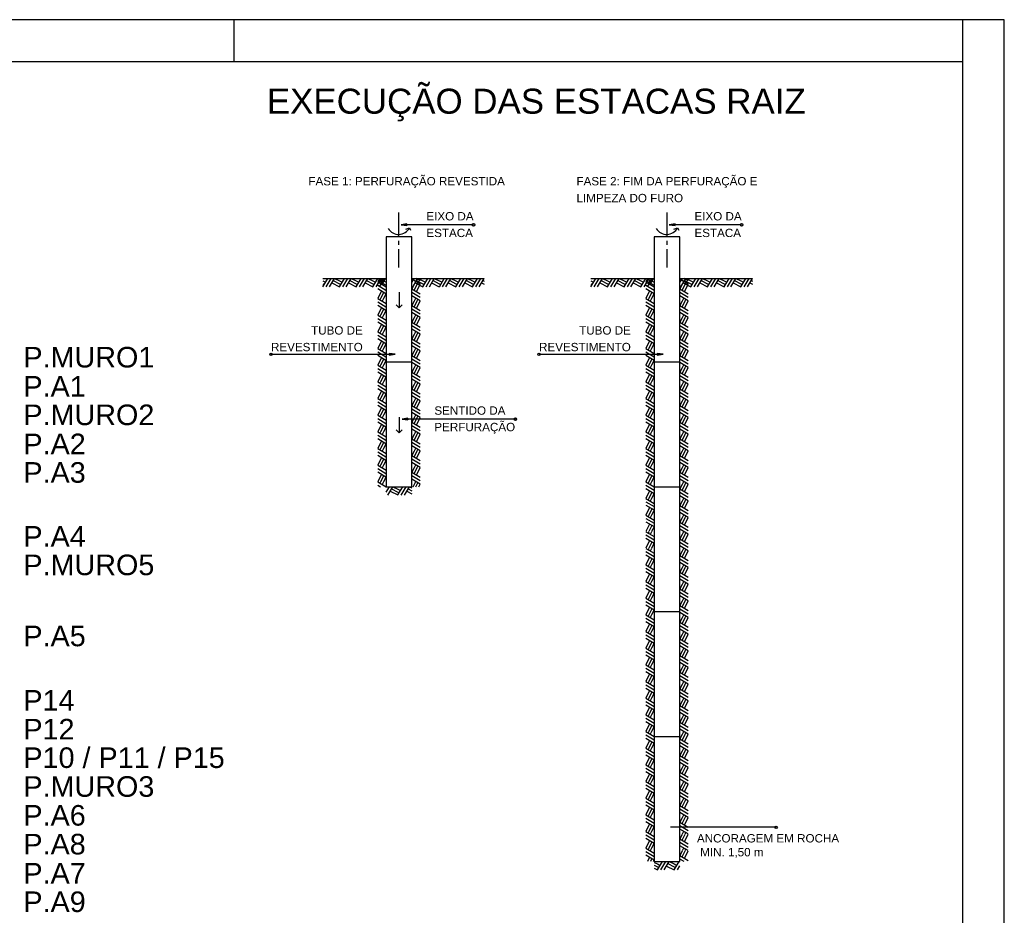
# Model space of a CAD drawing. Header units: millimetres. Extents: x 10 to 1250, y -62 to 528.
# Tile 66 of 256: x 137 to 160, y 42 to 63. Entities that reach past the tile are written whole.
import ezdxf

# ---------------------------------------------------------------- set-up
doc = ezdxf.new("R2010")
doc.units = ezdxf.units.MM
doc.header["$LTSCALE"] = 0.05
for name, color, linetype in [('FOLHA_PADRÃO', 7, 'Continuous'), ('Hachuras', 1, 'Continuous'), ('TEXTO', 2, 'Continuous')]:
    doc.layers.add(name, color=color, linetype=linetype)
doc.layers.add('LC-Textos', color=3, linetype='Continuous', lineweight=20)
doc.styles.add('Arial', font='arial.ttf')
doc.styles.add('PDF Arial', font='arial.ttf')
doc.styles.add('ROMANS', font='arial.ttf')

# ---------------------------------------------------------------- blocks, each defined once
blk = doc.blocks.new('A1EST. 1500')
at = {"layer": 'FOLHA_PADRÃO', "color": 1, "linetype": 'Continuous'}
for p, q in [((150.008, 59.4), (0, 59.4)), ((131.5, 59.4), (131.5, 58.4)), ((149, 59.4), (149, 58.4)), ((150, 59.4), (150, 0))]:
    blk.add_line(p, q, dxfattribs=at)
at = {"layer": 'FOLHA_PADRÃO', "color": 6, "linetype": 'Continuous'}
blk.add_lwpolyline([(149, 58.4), (149, 1), (1, 1), (1, 58.4), (149, 58.4)], dxfattribs=at)

msp = doc.modelspace()

# ---------------------------------------------------------------- linework, layer by layer
at = {"layer": 'Hachuras', "color": 1, "linetype": 'Continuous'}
for points in [[(145.7827, 58.0725), (145.7827, 58.647)], [(152.2227, 58.0725), (152.2227, 58.647)], [(147.5753, 58.3547), (145.8353, 58.3547)], [(145.9503, 58.2529), (146.0367, 58.285), (146.0628, 58.2267)], [(145.9753, 58.3547), (145.9853, 58.3547)], [(147.5453, 58.3547), (147.5453, 58.3547)], [(147.5753, 58.3847), (147.5753, 58.3847)], [(147.5753, 58.3247), (147.5753, 58.3247)], [(147.6053, 58.3547), (147.6053, 58.3547)], [(154.0153, 58.3547), (152.2753, 58.3547)], [(152.3903, 58.2529), (152.4767, 58.285), (152.5028, 58.2267)], [(152.4153, 58.3547), (152.4253, 58.3547)], [(153.9853, 58.3547), (153.9853, 58.3547)], [(154.0153, 58.3847), (154.0153, 58.3847)], [(154.0153, 58.3247), (154.0153, 58.3247)], [(154.0453, 58.3547), (154.0453, 58.3547)], [(145.7827, 57.8725), (145.7827, 57.9725)], [(152.2227, 57.8725), (152.2227, 57.9725)], [(145.7827, 57.327), (145.7827, 57.7725)], [(152.2227, 57.327), (152.2227, 57.7725)], [(143.9527, 57.067), (145.4727, 57.067), (145.4727, 52.067), (146.0927, 52.067), (146.0927, 57.067), (147.8327, 57.067)], [(143.9531, 56.8678), (144.0727, 57.0666)], [(143.9531, 57.007), (144.0171, 56.9746)], [(144.0327, 56.867), (144.1523, 57.0658)], [(144.1127, 56.867), (144.2323, 57.0658)], [(144.2019, 57.015), (144.3527, 56.9378)], [(144.2327, 57.0666), (144.3527, 57.007)], [(144.3531, 56.8678), (144.4727, 57.0666)], [(144.3531, 57.007), (144.4171, 56.9746)], [(144.4327, 56.867), (144.5523, 57.0658)], [(144.5127, 56.867), (144.6323, 57.0658)], [(144.6019, 57.015), (144.7527, 56.9378)], [(144.6327, 57.0666), (144.7527, 57.007)], [(144.7531, 56.8678), (144.8727, 57.0666)], [(144.7531, 57.007), (144.8171, 56.9746)], [(144.8327, 56.867), (144.9523, 57.0658)], [(144.9127, 56.867), (145.0323, 57.0658)], [(145.0019, 57.015), (145.1527, 56.9378)], [(145.0327, 57.0666), (145.1527, 57.007)], [(145.1531, 56.8678), (145.2727, 57.0666)], [(145.1531, 57.007), (145.2171, 56.9746)], [(145.2327, 56.867), (145.3523, 57.0658)], [(145.313, 57.067), (145.2735, 56.987)], [(145.3127, 56.867), (145.4323, 57.0658)], [(145.3844, 57.067), (145.3435, 56.987)], [(145.4019, 57.015), (145.4727, 56.9788)], [(145.4524, 57.067), (145.4127, 56.987)], [(145.4327, 57.0666), (145.4727, 57.0468)], [(146.0927, 56.9668), (146.1523, 57.0658)], [(146.2919, 56.9274), (146.0931, 57.047)], [(146.1127, 56.867), (146.2323, 57.0658)], [(146.2927, 57.007), (146.1929, 57.067)], [(146.2019, 57.015), (146.3527, 56.9378)], [(146.2327, 57.0666), (146.3527, 57.007)], [(146.3531, 56.8678), (146.4727, 57.0666)], [(146.3531, 57.007), (146.4171, 56.9746)], [(146.4327, 56.867), (146.5523, 57.0658)], [(146.5127, 56.867), (146.6323, 57.0658)], [(146.6019, 57.015), (146.7527, 56.9378)], [(146.6327, 57.0666), (146.7527, 57.007)], [(146.7531, 56.8678), (146.8727, 57.0666)], [(146.7531, 57.007), (146.8171, 56.9746)], [(146.8327, 56.867), (146.9523, 57.0658)], [(146.9127, 56.867), (147.0323, 57.0658)], [(147.0019, 57.015), (147.1527, 56.9378)], [(147.0327, 57.0666), (147.1527, 57.007)], [(147.1531, 56.8678), (147.2727, 57.0666)], [(147.1531, 57.007), (147.2171, 56.9746)], [(147.2327, 56.867), (147.3523, 57.0658)], [(147.3127, 56.867), (147.4323, 57.0658)], [(147.4019, 57.015), (147.5527, 56.9378)], [(147.4327, 57.0666), (147.5527, 57.007)], [(147.5531, 56.8678), (147.6727, 57.0666)], [(147.5531, 57.007), (147.6171, 56.9746)], [(147.6327, 56.867), (147.7523, 57.0658)], [(147.7127, 56.867), (147.8323, 57.0658)], [(147.8019, 57.015), (147.8327, 56.9993)], [(147.8327, 57.0666), (147.8327, 57.0666)], [(150.3927, 57.067), (151.9127, 57.067), (151.9127, 43.067), (152.5327, 43.067), (152.5327, 57.067), (154.2727, 57.067)], [(150.3931, 56.8678), (150.5127, 57.0666)], [(150.3931, 57.007), (150.4571, 56.9746)], [(150.4727, 56.867), (150.5923, 57.0658)], [(150.5527, 56.867), (150.6723, 57.0658)], [(150.6419, 57.015), (150.7927, 56.9378)], [(150.6727, 57.0666), (150.7927, 57.007)], [(150.7931, 56.8678), (150.9127, 57.0666)], [(150.7931, 57.007), (150.8571, 56.9746)], [(150.8727, 56.867), (150.9923, 57.0658)], [(150.9527, 56.867), (151.0723, 57.0658)], [(151.0419, 57.015), (151.1927, 56.9378)], [(151.0727, 57.0666), (151.1927, 57.007)], [(151.1931, 56.8678), (151.3127, 57.0666)], [(151.1931, 57.007), (151.2571, 56.9746)], [(151.2727, 56.867), (151.3923, 57.0658)], [(151.3527, 56.867), (151.4723, 57.0658)], [(151.4419, 57.015), (151.5927, 56.9378)], [(151.4727, 57.0666), (151.5927, 57.007)], [(151.5931, 56.8678), (151.7127, 57.0666)], [(151.5931, 57.007), (151.6571, 56.9746)], [(151.6727, 56.867), (151.7923, 57.0658)], [(151.7531, 57.067), (151.7135, 56.987)], [(151.7527, 56.867), (151.8723, 57.0658)], [(151.8245, 57.067), (151.7835, 56.987)], [(151.8419, 57.015), (151.9127, 56.9788)], [(151.8924, 57.067), (151.8527, 56.987)], [(151.8727, 57.0666), (151.9127, 57.0468)], [(152.5327, 56.9668), (152.5923, 57.0658)], [(152.7319, 56.9274), (152.5331, 57.047)], [(152.5527, 56.867), (152.6723, 57.0658)], [(152.7327, 57.007), (152.633, 57.067)], [(152.6419, 57.015), (152.7927, 56.9378)], [(152.6727, 57.0666), (152.7927, 57.007)], [(152.7931, 56.8678), (152.9127, 57.0666)], [(152.7931, 57.007), (152.8571, 56.9746)], [(152.8727, 56.867), (152.9923, 57.0658)], [(152.9527, 56.867), (153.0723, 57.0658)], [(153.0419, 57.015), (153.1927, 56.9378)], [(153.0727, 57.0666), (153.1927, 57.007)], [(153.1931, 56.8678), (153.3127, 57.0666)], [(153.1931, 57.007), (153.2571, 56.9746)], [(153.2727, 56.867), (153.3923, 57.0658)], [(153.3527, 56.867), (153.4723, 57.0658)], [(153.4419, 57.015), (153.5927, 56.9378)], [(153.4727, 57.0666), (153.5927, 57.007)], [(153.5931, 56.8678), (153.7127, 57.0666)], [(153.5931, 57.007), (153.6571, 56.9746)], [(153.6727, 56.867), (153.7923, 57.0658)], [(153.7527, 56.867), (153.8723, 57.0658)], [(153.8419, 57.015), (153.9927, 56.9378)], [(153.8727, 57.0666), (153.9927, 57.007)], [(153.9931, 56.8678), (154.1127, 57.0666)], [(153.9931, 57.007), (154.0571, 56.9746)], [(154.0727, 56.867), (154.1923, 57.0658)], [(154.1527, 56.867), (154.2723, 57.0658)], [(154.2419, 57.015), (154.2727, 56.9993)], [(154.2727, 57.0666), (154.2727, 57.0666)], [(143.9531, 56.9378), (143.9847, 56.9216)], [(144.1687, 56.9588), (144.3527, 56.8678)], [(144.3531, 56.9378), (144.3847, 56.9216)], [(144.5687, 56.9588), (144.7527, 56.8678)], [(144.7531, 56.9378), (144.7847, 56.9216)], [(144.9687, 56.9588), (145.1527, 56.8678)], [(145.1531, 56.9378), (145.1847, 56.9216)], [(145.2727, 56.907), (145.4715, 56.7874)], [(145.2727, 56.827), (145.4715, 56.7074)], [(145.2735, 56.9866), (145.4723, 56.867)], [(145.3645, 56.771), (145.2735, 56.587)], [(145.3435, 56.9866), (145.3273, 56.955)], [(145.3687, 56.9588), (145.4727, 56.9074)], [(145.4127, 56.9866), (145.3803, 56.9226)], [(146.0931, 56.807), (146.1527, 56.927)], [(146.2927, 56.687), (146.0939, 56.8066)], [(146.1447, 56.7762), (146.2219, 56.927)], [(146.1527, 56.9274), (146.1851, 56.9914)], [(146.1687, 56.9588), (146.3527, 56.8678)], [(146.2009, 56.743), (146.2919, 56.927)], [(146.2219, 56.9274), (146.2381, 56.959)], [(146.3531, 56.9378), (146.3847, 56.9216)], [(146.5687, 56.9588), (146.7527, 56.8678)], [(146.7531, 56.9378), (146.7847, 56.9216)], [(146.9687, 56.9588), (147.1527, 56.8678)], [(147.1531, 56.9378), (147.1847, 56.9216)], [(147.3687, 56.9588), (147.5527, 56.8678)], [(147.5531, 56.9378), (147.5847, 56.9216)], [(147.7687, 56.9588), (147.8327, 56.9272)], [(150.3931, 56.9378), (150.4247, 56.9216)], [(150.6087, 56.9588), (150.7927, 56.8678)], [(150.7931, 56.9378), (150.8247, 56.9216)], [(151.0087, 56.9588), (151.1927, 56.8678)], [(151.1931, 56.9378), (151.2247, 56.9216)], [(151.4087, 56.9588), (151.5927, 56.8678)], [(151.5931, 56.9378), (151.6247, 56.9216)], [(151.7127, 56.907), (151.9115, 56.7874)], [(151.7127, 56.827), (151.9115, 56.7074)], [(151.7135, 56.9866), (151.9123, 56.867)], [(151.8045, 56.771), (151.7135, 56.587)], [(151.7835, 56.9866), (151.7673, 56.955)], [(151.8087, 56.9588), (151.9127, 56.9074)], [(151.8527, 56.9866), (151.8203, 56.9226)], [(152.5331, 56.807), (152.5927, 56.927)], [(152.7327, 56.687), (152.5339, 56.8066)], [(152.5847, 56.7762), (152.6619, 56.927)], [(152.5927, 56.9274), (152.6251, 56.9914)], [(152.6087, 56.9588), (152.7927, 56.8678)], [(152.6409, 56.743), (152.7319, 56.927)], [(152.6619, 56.9274), (152.6781, 56.959)], [(152.7931, 56.9378), (152.8247, 56.9216)], [(153.0087, 56.9588), (153.1927, 56.8678)], [(153.1931, 56.9378), (153.2247, 56.9216)], [(153.4087, 56.9588), (153.5927, 56.8678)], [(153.5931, 56.9378), (153.6247, 56.9216)], [(153.8087, 56.9588), (153.9927, 56.8678)], [(153.9931, 56.9378), (154.0247, 56.9216)], [(154.2087, 56.9588), (154.2727, 56.9272)], [(145.2735, 56.5866), (145.4723, 56.467)], [(145.3435, 56.5866), (145.3273, 56.555)], [(145.4207, 56.7378), (145.3435, 56.587)], [(145.4127, 56.5866), (145.3803, 56.5226)], [(145.4723, 56.707), (145.4127, 56.587)], [(145.7894, 56.7399), (145.7894, 56.3599)], [(146.2919, 56.5274), (146.0931, 56.647)], [(146.2927, 56.607), (146.0939, 56.7266)], [(146.1527, 56.5274), (146.1851, 56.5914)], [(146.2219, 56.5274), (146.2381, 56.559)], [(151.7135, 56.5866), (151.9123, 56.467)], [(151.7835, 56.5866), (151.7673, 56.555)], [(151.8607, 56.7378), (151.7835, 56.587)], [(151.8527, 56.5866), (151.8203, 56.5226)], [(151.9123, 56.707), (151.8527, 56.587)], [(152.7319, 56.5274), (152.5331, 56.647)], [(152.7327, 56.607), (152.5339, 56.7266)], [(152.5927, 56.5274), (152.6251, 56.5914)], [(152.6619, 56.5274), (152.6781, 56.559)], [(145.2727, 56.507), (145.4715, 56.3874)], [(145.2727, 56.427), (145.4715, 56.3074)], [(145.3645, 56.371), (145.2735, 56.187)], [(145.4207, 56.3378), (145.3435, 56.187)], [(145.4723, 56.307), (145.4127, 56.187)], [(145.7187, 56.4306), (145.7894, 56.3599), (145.8601, 56.4306)], [(146.0931, 56.407), (146.1527, 56.527)], [(146.2927, 56.287), (146.0939, 56.4066)], [(146.2927, 56.207), (146.0939, 56.3266)], [(146.1447, 56.3762), (146.2219, 56.527)], [(146.2009, 56.343), (146.2919, 56.527)], [(151.7127, 56.507), (151.9115, 56.3874)], [(151.7127, 56.427), (151.9115, 56.3074)], [(151.8045, 56.371), (151.7135, 56.187)], [(151.8607, 56.3378), (151.7835, 56.187)], [(151.9123, 56.307), (151.8527, 56.187)], [(152.5331, 56.407), (152.5927, 56.527)], [(152.7327, 56.287), (152.5339, 56.4066)], [(152.7327, 56.207), (152.5339, 56.3266)], [(152.5847, 56.3762), (152.6619, 56.527)], [(152.6409, 56.343), (152.7319, 56.527)], [(145.2727, 56.107), (145.4715, 55.9874)], [(145.2735, 56.1866), (145.4723, 56.067)], [(145.3435, 56.1866), (145.3273, 56.155)], [(145.4127, 56.1866), (145.3803, 56.1226)], [(146.2919, 56.1274), (146.0931, 56.247)], [(146.0931, 56.007), (146.1527, 56.127)], [(146.1447, 55.9762), (146.2219, 56.127)], [(146.1527, 56.1274), (146.1851, 56.1914)], [(146.2009, 55.943), (146.2919, 56.127)], [(146.2219, 56.1274), (146.2381, 56.159)], [(151.7127, 56.107), (151.9115, 55.9874)], [(151.7135, 56.1866), (151.9123, 56.067)], [(151.7835, 56.1866), (151.7673, 56.155)], [(151.8527, 56.1866), (151.8203, 56.1226)], [(152.7319, 56.1274), (152.5331, 56.247)], [(152.5331, 56.007), (152.5927, 56.127)], [(152.5847, 55.9762), (152.6619, 56.127)], [(152.5927, 56.1274), (152.6251, 56.1914)], [(152.6409, 55.943), (152.7319, 56.127)], [(152.6619, 56.1274), (152.6781, 56.159)], [(145.2727, 56.027), (145.4715, 55.9074)], [(145.3645, 55.971), (145.2735, 55.787)], [(145.4207, 55.9378), (145.3435, 55.787)], [(145.4723, 55.907), (145.4127, 55.787)], [(146.2919, 55.7274), (146.0931, 55.847)], [(146.2927, 55.887), (146.0939, 56.0066)], [(146.2927, 55.807), (146.0939, 55.9266)], [(151.7127, 56.027), (151.9115, 55.9074)], [(151.8045, 55.971), (151.7135, 55.787)], [(151.8607, 55.9378), (151.7835, 55.787)], [(151.9123, 55.907), (151.8527, 55.787)], [(152.7319, 55.7274), (152.5331, 55.847)], [(152.7327, 55.887), (152.5339, 56.0066)], [(152.7327, 55.807), (152.5339, 55.9266)], [(145.2727, 55.707), (145.4715, 55.5874)], [(145.2727, 55.627), (145.4715, 55.5074)], [(145.2735, 55.7866), (145.4723, 55.667)], [(145.3435, 55.7866), (145.3273, 55.755)], [(145.4127, 55.7866), (145.3803, 55.7226)], [(146.0931, 55.607), (146.1527, 55.727)], [(146.2927, 55.487), (146.0939, 55.6066)], [(146.1447, 55.5762), (146.2219, 55.727)], [(146.1527, 55.7274), (146.1851, 55.7914)], [(146.2009, 55.543), (146.2919, 55.727)], [(146.2219, 55.7274), (146.2381, 55.759)], [(151.7127, 55.707), (151.9115, 55.5874)], [(151.7127, 55.627), (151.9115, 55.5074)], [(151.7135, 55.7866), (151.9123, 55.667)], [(151.7835, 55.7866), (151.7673, 55.755)], [(151.8527, 55.7866), (151.8203, 55.7226)], [(152.5331, 55.607), (152.5927, 55.727)], [(152.7327, 55.487), (152.5339, 55.6066)], [(152.5847, 55.5762), (152.6619, 55.727)], [(152.5927, 55.7274), (152.6251, 55.7914)], [(152.6409, 55.543), (152.7319, 55.727)], [(152.6619, 55.7274), (152.6781, 55.759)], [(145.3645, 55.571), (145.2735, 55.387)], [(145.2735, 55.3866), (145.4723, 55.267)], [(145.3435, 55.3866), (145.3273, 55.355)], [(145.4207, 55.5378), (145.3435, 55.387)], [(145.4127, 55.3866), (145.3803, 55.3226)], [(145.4723, 55.507), (145.4127, 55.387)], [(146.2919, 55.3274), (146.0931, 55.447)], [(146.2927, 55.407), (146.0939, 55.5266)], [(146.1527, 55.3274), (146.1851, 55.3914)], [(146.2219, 55.3274), (146.2381, 55.359)], [(151.8045, 55.571), (151.7135, 55.387)], [(151.7135, 55.3866), (151.9123, 55.267)], [(151.7835, 55.3866), (151.7673, 55.355)], [(151.8607, 55.5378), (151.7835, 55.387)], [(151.8527, 55.3866), (151.8203, 55.3226)], [(151.9123, 55.507), (151.8527, 55.387)], [(152.7319, 55.3274), (152.5331, 55.447)], [(152.7327, 55.407), (152.5339, 55.5266)], [(152.5927, 55.3274), (152.6251, 55.3914)], [(152.6619, 55.3274), (152.6781, 55.359)], [(142.6789, 55.2469), (142.6789, 55.2469)], [(142.7089, 55.2769), (142.7089, 55.2769)], [(142.7089, 55.2469), (145.6889, 55.2469)], [(142.7089, 55.2169), (142.7089, 55.2169)], [(142.7389, 55.2469), (142.7389, 55.2469)], [(145.2727, 55.307), (145.4715, 55.1874)], [(145.2727, 55.227), (145.4715, 55.1074)], [(145.3645, 55.171), (145.2735, 54.987)], [(145.4207, 55.1378), (145.3435, 54.987)], [(145.5489, 55.2469), (145.5389, 55.2469)], [(146.0931, 55.207), (146.1527, 55.327)], [(146.2927, 55.087), (146.0939, 55.2066)], [(146.2927, 55.007), (146.0939, 55.1266)], [(146.1447, 55.1762), (146.2219, 55.327)], [(146.2009, 55.143), (146.2919, 55.327)], [(149.1189, 55.2469), (149.1189, 55.2469)], [(149.1489, 55.2769), (149.1489, 55.2769)], [(149.1489, 55.2469), (152.1289, 55.2469)], [(149.1489, 55.2169), (149.1489, 55.2169)], [(149.1789, 55.2469), (149.1789, 55.2469)], [(151.7127, 55.307), (151.9115, 55.1874)], [(151.7127, 55.227), (151.9115, 55.1074)], [(151.8045, 55.171), (151.7135, 54.987)], [(151.8607, 55.1378), (151.7835, 54.987)], [(151.9889, 55.2469), (151.9789, 55.2469)], [(152.5331, 55.207), (152.5927, 55.327)], [(152.7327, 55.087), (152.5339, 55.2066)], [(152.7327, 55.007), (152.5339, 55.1266)], [(152.5847, 55.1762), (152.6619, 55.327)], [(152.6409, 55.143), (152.7319, 55.327)], [(145.2727, 54.907), (145.4715, 54.7874)], [(145.2735, 54.9866), (145.4723, 54.867)], [(145.3435, 54.9866), (145.3273, 54.955)], [(145.4127, 54.9866), (145.3803, 54.9226)], [(145.4723, 55.107), (145.4127, 54.987)], [(145.4727, 55.067), (146.0927, 55.067)], [(146.2919, 54.9274), (146.0931, 55.047)], [(146.0931, 54.807), (146.1527, 54.927)], [(146.1447, 54.7762), (146.2219, 54.927)], [(146.1527, 54.9274), (146.1851, 54.9914)], [(146.2009, 54.743), (146.2919, 54.927)], [(146.2219, 54.9274), (146.2381, 54.959)], [(151.7127, 54.907), (151.9115, 54.7874)], [(151.7135, 54.9866), (151.9123, 54.867)], [(151.7835, 54.9866), (151.7673, 54.955)], [(151.8527, 54.9866), (151.8203, 54.9226)], [(151.9123, 55.107), (151.8527, 54.987)], [(151.9127, 55.067), (152.5327, 55.067)], [(152.7319, 54.9274), (152.5331, 55.047)], [(152.5331, 54.807), (152.5927, 54.927)], [(152.5847, 54.7762), (152.6619, 54.927)], [(152.5927, 54.9274), (152.6251, 54.9914)], [(152.6409, 54.743), (152.7319, 54.927)], [(152.6619, 54.9274), (152.6781, 54.959)], [(145.2727, 54.827), (145.4715, 54.7074)], [(145.3645, 54.771), (145.2735, 54.587)], [(145.4207, 54.7378), (145.3435, 54.587)], [(145.4723, 54.707), (145.4127, 54.587)], [(146.2919, 54.5274), (146.0931, 54.647)], [(146.2927, 54.687), (146.0939, 54.8066)], [(146.2927, 54.607), (146.0939, 54.7266)], [(151.7127, 54.827), (151.9115, 54.7074)], [(151.8045, 54.771), (151.7135, 54.587)], [(151.8607, 54.7378), (151.7835, 54.587)], [(151.9123, 54.707), (151.8527, 54.587)], [(152.7319, 54.5274), (152.5331, 54.647)], [(152.7327, 54.687), (152.5339, 54.8066)], [(152.7327, 54.607), (152.5339, 54.7266)], [(145.2727, 54.507), (145.4715, 54.3874)], [(145.2727, 54.427), (145.4715, 54.3074)], [(145.2735, 54.5866), (145.4723, 54.467)], [(145.3435, 54.5866), (145.3273, 54.555)], [(145.4127, 54.5866), (145.3803, 54.5226)], [(146.0931, 54.407), (146.1527, 54.527)], [(146.2927, 54.287), (146.0939, 54.4066)], [(146.1447, 54.3762), (146.2219, 54.527)], [(146.1527, 54.5274), (146.1851, 54.5914)], [(146.2009, 54.343), (146.2919, 54.527)], [(146.2219, 54.5274), (146.2381, 54.559)], [(151.7127, 54.507), (151.9115, 54.3874)], [(151.7127, 54.427), (151.9115, 54.3074)], [(151.7135, 54.5866), (151.9123, 54.467)], [(151.7835, 54.5866), (151.7673, 54.555)], [(151.8527, 54.5866), (151.8203, 54.5226)], [(152.5331, 54.407), (152.5927, 54.527)], [(152.7327, 54.287), (152.5339, 54.4066)], [(152.5847, 54.3762), (152.6619, 54.527)], [(152.5927, 54.5274), (152.6251, 54.5914)], [(152.6409, 54.343), (152.7319, 54.527)], [(152.6619, 54.5274), (152.6781, 54.559)], [(145.3645, 54.371), (145.2735, 54.187)], [(145.2735, 54.1866), (145.4723, 54.067)], [(145.3435, 54.1866), (145.3273, 54.155)], [(145.4207, 54.3378), (145.3435, 54.187)], [(145.4127, 54.1866), (145.3803, 54.1226)], [(145.4723, 54.307), (145.4127, 54.187)], [(146.2919, 54.1274), (146.0931, 54.247)], [(146.2927, 54.207), (146.0939, 54.3266)], [(146.1527, 54.1274), (146.1851, 54.1914)], [(151.8045, 54.371), (151.7135, 54.187)], [(151.7135, 54.1866), (151.9123, 54.067)], [(151.7835, 54.1866), (151.7673, 54.155)], [(151.8607, 54.3378), (151.7835, 54.187)], [(151.8527, 54.1866), (151.8203, 54.1226)], [(151.9123, 54.307), (151.8527, 54.187)], [(152.7319, 54.1274), (152.5331, 54.247)], [(152.7327, 54.207), (152.5339, 54.3266)], [(152.5927, 54.1274), (152.6251, 54.1914)], [(145.2727, 54.107), (145.4715, 53.9874)], [(145.2727, 54.027), (145.4715, 53.9074)], [(145.3645, 53.971), (145.2735, 53.787)], [(145.4207, 53.9378), (145.3435, 53.787)], [(146.0931, 54.007), (146.1527, 54.127)], [(146.2927, 53.887), (146.0939, 54.0066)], [(146.1447, 53.9762), (146.2219, 54.127)], [(146.2009, 53.943), (146.2919, 54.127)], [(146.2219, 54.1274), (146.2381, 54.159)], [(151.7127, 54.107), (151.9115, 53.9874)], [(151.7127, 54.027), (151.9115, 53.9074)], [(151.8045, 53.971), (151.7135, 53.787)], [(151.8607, 53.9378), (151.7835, 53.787)], [(152.5331, 54.007), (152.5927, 54.127)], [(152.7327, 53.887), (152.5339, 54.0066)], [(152.5847, 53.9762), (152.6619, 54.127)], [(152.6409, 53.943), (152.7319, 54.127)], [(152.6619, 54.1274), (152.6781, 54.159)], [(145.2727, 53.707), (145.4715, 53.5874)], [(145.2735, 53.7866), (145.4723, 53.667)], [(145.3435, 53.7866), (145.3273, 53.755)], [(145.4127, 53.7866), (145.3803, 53.7226)], [(145.4723, 53.907), (145.4127, 53.787)], [(145.7894, 53.7399), (145.7894, 53.3599)], [(146.2919, 53.7274), (146.0931, 53.847)], [(146.0931, 53.607), (146.1527, 53.727)], [(146.2927, 53.807), (146.0939, 53.9266)], [(146.1447, 53.5762), (146.2219, 53.727)], [(146.1527, 53.7274), (146.1851, 53.7914)], [(146.2009, 53.543), (146.2919, 53.727)], [(146.2219, 53.7274), (146.2381, 53.759)], [(148.5801, 53.7188), (148.5801, 53.7188)], [(151.7127, 53.707), (151.9115, 53.5874)], [(151.7135, 53.7866), (151.9123, 53.667)], [(151.7835, 53.7866), (151.7673, 53.755)], [(151.8527, 53.7866), (151.8203, 53.7226)], [(151.9123, 53.907), (151.8527, 53.787)], [(152.7319, 53.7274), (152.5331, 53.847)], [(152.5331, 53.607), (152.5927, 53.727)], [(152.7327, 53.807), (152.5339, 53.9266)], [(152.5847, 53.5762), (152.6619, 53.727)], [(152.5927, 53.7274), (152.6251, 53.7914)], [(152.6409, 53.543), (152.7319, 53.727)], [(152.6619, 53.7274), (152.6781, 53.759)], [(145.2727, 53.627), (145.4715, 53.5074)], [(145.3645, 53.571), (145.2735, 53.387)], [(145.4207, 53.5378), (145.3435, 53.387)], [(145.4723, 53.507), (145.4127, 53.387)], [(148.5801, 53.6888), (145.8601, 53.6888)], [(146.0001, 53.6888), (146.0101, 53.6888)], [(146.2927, 53.487), (146.0939, 53.6066)], [(146.2927, 53.407), (146.0939, 53.5266)], [(148.5501, 53.6888), (148.5501, 53.6888)], [(148.5801, 53.6588), (148.5801, 53.6588)], [(148.6101, 53.6888), (148.6101, 53.6888)], [(151.7127, 53.627), (151.9115, 53.5074)], [(151.8045, 53.571), (151.7135, 53.387)], [(151.8607, 53.5378), (151.7835, 53.387)], [(151.9123, 53.507), (151.8527, 53.387)], [(152.7327, 53.487), (152.5339, 53.6066)], [(152.7327, 53.407), (152.5339, 53.5266)], [(145.2727, 53.307), (145.4715, 53.1874)], [(145.2727, 53.227), (145.4715, 53.1074)], [(145.2735, 53.3866), (145.4723, 53.267)], [(145.3435, 53.3866), (145.3273, 53.355)], [(145.4127, 53.3866), (145.3803, 53.3226)], [(145.7187, 53.4306), (145.7894, 53.3599), (145.8601, 53.4306)], [(146.2919, 53.3274), (146.0931, 53.447)], [(146.0931, 53.207), (146.1527, 53.327)], [(146.1447, 53.1762), (146.2219, 53.327)], [(146.1527, 53.3274), (146.1851, 53.3914)], [(146.2009, 53.143), (146.2919, 53.327)], [(146.2219, 53.3274), (146.2381, 53.359)], [(151.7127, 53.307), (151.9115, 53.1874)], [(151.7127, 53.227), (151.9115, 53.1074)], [(151.7135, 53.3866), (151.9123, 53.267)], [(151.7835, 53.3866), (151.7673, 53.355)], [(151.8527, 53.3866), (151.8203, 53.3226)], [(152.7319, 53.3274), (152.5331, 53.447)], [(152.5331, 53.207), (152.5927, 53.327)], [(152.5847, 53.1762), (152.6619, 53.327)], [(152.5927, 53.3274), (152.6251, 53.3914)], [(152.6409, 53.143), (152.7319, 53.327)], [(152.6619, 53.3274), (152.6781, 53.359)], [(145.3645, 53.171), (145.2735, 52.987)], [(145.2735, 52.9866), (145.4723, 52.867)], [(145.3435, 52.9866), (145.3273, 52.955)], [(145.4207, 53.1378), (145.3435, 52.987)], [(145.4127, 52.9866), (145.3803, 52.9226)], [(145.4723, 53.107), (145.4127, 52.987)], [(146.2919, 52.9274), (146.0931, 53.047)], [(146.2927, 53.087), (146.0939, 53.2066)], [(146.2927, 53.007), (146.0939, 53.1266)], [(146.1527, 52.9274), (146.1851, 52.9914)], [(151.8045, 53.171), (151.7135, 52.987)], [(151.7135, 52.9866), (151.9123, 52.867)], [(151.7835, 52.9866), (151.7673, 52.955)], [(151.8607, 53.1378), (151.7835, 52.987)], [(151.8527, 52.9866), (151.8203, 52.9226)], [(151.9123, 53.107), (151.8527, 52.987)], [(152.7319, 52.9274), (152.5331, 53.047)], [(152.7327, 53.087), (152.5339, 53.2066)], [(152.7327, 53.007), (152.5339, 53.1266)], [(152.5927, 52.9274), (152.6251, 52.9914)], [(145.2727, 52.907), (145.4715, 52.7874)], [(145.2727, 52.827), (145.4715, 52.7074)], [(145.3645, 52.771), (145.2735, 52.587)], [(146.0931, 52.807), (146.1527, 52.927)], [(146.2927, 52.687), (146.0939, 52.8066)], [(146.1447, 52.7762), (146.2219, 52.927)], [(146.2009, 52.743), (146.2919, 52.927)], [(146.2219, 52.9274), (146.2381, 52.959)], [(151.7127, 52.907), (151.9115, 52.7874)], [(151.7127, 52.827), (151.9115, 52.7074)], [(151.8045, 52.771), (151.7135, 52.587)], [(152.5331, 52.807), (152.5927, 52.927)], [(152.7327, 52.687), (152.5339, 52.8066)], [(152.5847, 52.7762), (152.6619, 52.927)], [(152.6409, 52.743), (152.7319, 52.927)], [(152.6619, 52.9274), (152.6781, 52.959)], [(145.2735, 52.5866), (145.4723, 52.467)], [(145.3435, 52.5866), (145.3273, 52.555)], [(145.4207, 52.7378), (145.3435, 52.587)], [(145.4127, 52.5866), (145.3803, 52.5226)], [(145.4723, 52.707), (145.4127, 52.587)], [(146.2919, 52.5274), (146.0931, 52.647)], [(146.0931, 52.407), (146.1527, 52.527)], [(146.2927, 52.607), (146.0939, 52.7266)], [(146.1447, 52.3762), (146.2219, 52.527)], [(146.1527, 52.5274), (146.1851, 52.5914)], [(146.2009, 52.343), (146.2919, 52.527)], [(146.2219, 52.5274), (146.2381, 52.559)], [(151.7135, 52.5866), (151.9123, 52.467)], [(151.7835, 52.5866), (151.7673, 52.555)], [(151.8607, 52.7378), (151.7835, 52.587)], [(151.8527, 52.5866), (151.8203, 52.5226)], [(151.9123, 52.707), (151.8527, 52.587)], [(152.7319, 52.5274), (152.5331, 52.647)], [(152.5331, 52.407), (152.5927, 52.527)], [(152.7327, 52.607), (152.5339, 52.7266)], [(152.5847, 52.3762), (152.6619, 52.527)], [(152.5927, 52.5274), (152.6251, 52.5914)], [(152.6409, 52.343), (152.7319, 52.527)], [(152.6619, 52.5274), (152.6781, 52.559)], [(145.2727, 52.507), (145.4715, 52.3874)], [(145.2727, 52.427), (145.4715, 52.3074)], [(145.3645, 52.371), (145.2735, 52.187)], [(145.4207, 52.3378), (145.3435, 52.187)], [(145.4723, 52.307), (145.4127, 52.187)], [(146.2927, 52.287), (146.0939, 52.4066)], [(146.2927, 52.207), (146.0939, 52.3266)], [(151.7127, 52.507), (151.9115, 52.3874)], [(151.7127, 52.427), (151.9115, 52.3074)], [(151.8045, 52.371), (151.7135, 52.187)], [(151.8607, 52.3378), (151.7835, 52.187)], [(151.9123, 52.307), (151.8527, 52.187)], [(152.7327, 52.287), (152.5339, 52.4066)], [(152.7327, 52.207), (152.5339, 52.3266)], [(145.2727, 52.107), (145.3392, 52.067)], [(145.2735, 52.1866), (145.4723, 52.067)], [(145.3435, 52.1866), (145.3273, 52.155)], [(145.4127, 52.1866), (145.3803, 52.1226)], [(145.4727, 52.0666), (145.4727, 52.0666)], [(145.4727, 51.9335), (145.5523, 52.0658)], [(145.5127, 51.867), (145.6323, 52.0658)], [(145.6327, 52.0666), (145.7527, 52.007)], [(145.7531, 51.8678), (145.8727, 52.0666)], [(145.8327, 51.867), (145.9523, 52.0658)], [(145.9127, 51.867), (146.0323, 52.0658)], [(146.0327, 52.0666), (146.0927, 52.0368)], [(146.2919, 52.1274), (146.0931, 52.247)], [(146.1229, 52.067), (146.1527, 52.127)], [(146.1527, 52.1274), (146.1851, 52.1914)], [(146.1912, 52.067), (146.2219, 52.127)], [(146.2219, 52.1274), (146.2381, 52.159)], [(146.2622, 52.067), (146.2919, 52.127)], [(151.7127, 52.107), (151.9115, 51.9874)], [(151.7135, 52.1866), (151.9123, 52.067)], [(151.7835, 52.1866), (151.7673, 52.155)], [(151.8527, 52.1866), (151.8203, 52.1226)], [(151.9127, 52.067), (152.5327, 52.067)], [(152.7319, 52.1274), (152.5331, 52.247)], [(152.5331, 52.007), (152.5927, 52.127)], [(152.5847, 51.9762), (152.6619, 52.127)], [(152.5927, 52.1274), (152.6251, 52.1914)], [(152.6409, 51.943), (152.7319, 52.127)], [(152.6619, 52.1274), (152.6781, 52.159)], [(145.5687, 51.9588), (145.7527, 51.8678)], [(145.6019, 52.015), (145.7527, 51.9378)], [(145.7531, 52.007), (145.8171, 51.9746)], [(145.7531, 51.9378), (145.7847, 51.9216)], [(145.9687, 51.9588), (146.0927, 51.8975)], [(146.0019, 52.015), (146.0927, 51.9685)], [(151.7127, 52.027), (151.9115, 51.9074)], [(151.8045, 51.971), (151.7135, 51.787)], [(151.8607, 51.9378), (151.7835, 51.787)], [(151.9123, 51.907), (151.8527, 51.787)], [(152.7319, 51.7274), (152.5331, 51.847)], [(152.7327, 51.887), (152.5339, 52.0066)], [(152.7327, 51.807), (152.5339, 51.9266)], [(151.7127, 51.707), (151.9115, 51.5874)], [(151.7127, 51.627), (151.9115, 51.5074)], [(151.7135, 51.7866), (151.9123, 51.667)], [(151.8045, 51.571), (151.7135, 51.387)], [(151.7835, 51.7866), (151.7673, 51.755)], [(151.8527, 51.7866), (151.8203, 51.7226)], [(152.5331, 51.607), (152.5927, 51.727)], [(152.7327, 51.487), (152.5339, 51.6066)], [(152.5847, 51.5762), (152.6619, 51.727)], [(152.5927, 51.7274), (152.6251, 51.7914)], [(152.6409, 51.543), (152.7319, 51.727)], [(152.6619, 51.7274), (152.6781, 51.759)], [(151.7135, 51.3866), (151.9123, 51.267)], [(151.7835, 51.3866), (151.7673, 51.355)], [(151.8607, 51.5378), (151.7835, 51.387)], [(151.8527, 51.3866), (151.8203, 51.3226)], [(151.9123, 51.507), (151.8527, 51.387)], [(152.7319, 51.3274), (152.5331, 51.447)], [(152.7327, 51.407), (152.5339, 51.5266)], [(152.5927, 51.3274), (152.6251, 51.3914)], [(152.6619, 51.3274), (152.6781, 51.359)], [(151.7127, 51.307), (151.9115, 51.1874)], [(151.7127, 51.227), (151.9115, 51.1074)], [(151.8045, 51.171), (151.7135, 50.987)], [(151.8607, 51.1378), (151.7835, 50.987)], [(151.9123, 51.107), (151.8527, 50.987)], [(152.5331, 51.207), (152.5927, 51.327)], [(152.7327, 51.087), (152.5339, 51.2066)], [(152.7327, 51.007), (152.5339, 51.1266)], [(152.5847, 51.1762), (152.6619, 51.327)], [(152.6409, 51.143), (152.7319, 51.327)], [(151.7127, 50.907), (151.9115, 50.7874)], [(151.7135, 50.9866), (151.9123, 50.867)], [(151.7835, 50.9866), (151.7673, 50.955)], [(151.8527, 50.9866), (151.8203, 50.9226)], [(152.7319, 50.9274), (152.5331, 51.047)], [(152.5331, 50.807), (152.5927, 50.927)], [(152.5847, 50.7762), (152.6619, 50.927)], [(152.5927, 50.9274), (152.6251, 50.9914)], [(152.6409, 50.743), (152.7319, 50.927)], [(152.6619, 50.9274), (152.6781, 50.959)], [(151.7127, 50.827), (151.9115, 50.7074)], [(151.8045, 50.771), (151.7135, 50.587)], [(151.8607, 50.7378), (151.7835, 50.587)], [(151.9123, 50.707), (151.8527, 50.587)], [(152.7319, 50.5274), (152.5331, 50.647)], [(152.7327, 50.687), (152.5339, 50.8066)], [(152.7327, 50.607), (152.5339, 50.7266)], [(151.7127, 50.507), (151.9115, 50.3874)], [(151.7127, 50.427), (151.9115, 50.3074)], [(151.7135, 50.5866), (151.9123, 50.467)], [(151.7835, 50.5866), (151.7673, 50.555)], [(151.8527, 50.5866), (151.8203, 50.5226)], [(152.5331, 50.407), (152.5927, 50.527)], [(152.7327, 50.287), (152.5339, 50.4066)], [(152.5847, 50.3762), (152.6619, 50.527)], [(152.5927, 50.5274), (152.6251, 50.5914)], [(152.6409, 50.343), (152.7319, 50.527)], [(152.6619, 50.5274), (152.6781, 50.559)], [(151.8045, 50.371), (151.7135, 50.187)], [(151.7135, 50.1866), (151.9123, 50.067)], [(151.7835, 50.1866), (151.7673, 50.155)], [(151.8607, 50.3378), (151.7835, 50.187)], [(151.8527, 50.1866), (151.8203, 50.1226)], [(151.9123, 50.307), (151.8527, 50.187)], [(152.7319, 50.1274), (152.5331, 50.247)], [(152.7327, 50.207), (152.5339, 50.3266)], [(152.5927, 50.1274), (152.6251, 50.1914)], [(152.6619, 50.1274), (152.6781, 50.159)], [(151.7127, 50.107), (151.9115, 49.9874)], [(151.7127, 50.027), (151.9115, 49.9074)], [(151.8045, 49.971), (151.7135, 49.787)], [(151.8607, 49.9378), (151.7835, 49.787)], [(152.5331, 50.007), (152.5927, 50.127)], [(152.7327, 49.887), (152.5339, 50.0066)], [(152.7327, 49.807), (152.5339, 49.9266)], [(152.5847, 49.9762), (152.6619, 50.127)], [(152.6409, 49.943), (152.7319, 50.127)], [(151.7127, 49.707), (151.9115, 49.5874)], [(151.7135, 49.7866), (151.9123, 49.667)], [(151.7835, 49.7866), (151.7673, 49.755)], [(151.8527, 49.7866), (151.8203, 49.7226)], [(151.9123, 49.907), (151.8527, 49.787)], [(152.7319, 49.7274), (152.5331, 49.847)], [(152.5331, 49.607), (152.5927, 49.727)], [(152.5847, 49.5762), (152.6619, 49.727)], [(152.5927, 49.7274), (152.6251, 49.7914)], [(152.6409, 49.543), (152.7319, 49.727)], [(152.6619, 49.7274), (152.6781, 49.759)], [(151.7127, 49.627), (151.9115, 49.5074)], [(151.8045, 49.571), (151.7135, 49.387)], [(151.8607, 49.5378), (151.7835, 49.387)], [(151.9123, 49.507), (151.8527, 49.387)], [(152.7319, 49.3274), (152.5331, 49.447)], [(152.7327, 49.487), (152.5339, 49.6066)], [(152.7327, 49.407), (152.5339, 49.5266)], [(151.7127, 49.307), (151.9115, 49.1874)], [(151.7127, 49.227), (151.9115, 49.1074)], [(151.7135, 49.3866), (151.9123, 49.267)], [(151.7835, 49.3866), (151.7673, 49.355)], [(151.8527, 49.3866), (151.8203, 49.3226)], [(152.5331, 49.207), (152.5927, 49.327)], [(152.7327, 49.087), (152.5339, 49.2066)], [(152.5847, 49.1762), (152.6619, 49.327)], [(152.5927, 49.3274), (152.6251, 49.3914)], [(152.6409, 49.143), (152.7319, 49.327)], [(152.6619, 49.3274), (152.6781, 49.359)], [(151.8045, 49.171), (151.7135, 48.987)], [(151.7135, 48.9866), (151.9123, 48.867)], [(151.7835, 48.9866), (151.7673, 48.955)], [(151.8607, 49.1378), (151.7835, 48.987)], [(151.8527, 48.9866), (151.8203, 48.9226)], [(151.9123, 49.107), (151.8527, 48.987)], [(151.9127, 49.067), (152.5327, 49.067)], [(152.7319, 48.9274), (152.5331, 49.047)], [(152.7327, 49.007), (152.5339, 49.1266)], [(152.5927, 48.9274), (152.6251, 48.9914)], [(151.7127, 48.907), (151.9115, 48.7874)], [(151.7127, 48.827), (151.9115, 48.7074)], [(151.8045, 48.771), (151.7135, 48.587)], [(151.8607, 48.7378), (151.7835, 48.587)], [(152.5331, 48.807), (152.5927, 48.927)], [(152.7327, 48.687), (152.5339, 48.8066)], [(152.7327, 48.607), (152.5339, 48.7266)], [(152.5847, 48.7762), (152.6619, 48.927)], [(152.6409, 48.743), (152.7319, 48.927)], [(152.6619, 48.9274), (152.6781, 48.959)], [(151.7127, 48.507), (151.9115, 48.3874)], [(151.7135, 48.5866), (151.9123, 48.467)], [(151.7835, 48.5866), (151.7673, 48.555)], [(151.8527, 48.5866), (151.8203, 48.5226)], [(151.9123, 48.707), (151.8527, 48.587)], [(152.7319, 48.5274), (152.5331, 48.647)], [(152.5331, 48.407), (152.5927, 48.527)], [(152.5847, 48.3762), (152.6619, 48.527)], [(152.5927, 48.5274), (152.6251, 48.5914)], [(152.6409, 48.343), (152.7319, 48.527)], [(152.6619, 48.5274), (152.6781, 48.559)], [(151.7127, 48.427), (151.9115, 48.3074)], [(151.8045, 48.371), (151.7135, 48.187)], [(151.8607, 48.3378), (151.7835, 48.187)], [(151.9123, 48.307), (151.8527, 48.187)], [(152.7327, 48.287), (152.5339, 48.4066)], [(152.7327, 48.207), (152.5339, 48.3266)], [(151.7127, 48.107), (151.9115, 47.9874)], [(151.7127, 48.027), (151.9115, 47.9074)], [(151.7135, 48.1866), (151.9123, 48.067)], [(151.7835, 48.1866), (151.7673, 48.155)], [(151.8527, 48.1866), (151.8203, 48.1226)], [(152.7319, 48.1274), (152.5331, 48.247)], [(152.5331, 48.007), (152.5927, 48.127)], [(152.5847, 47.9762), (152.6619, 48.127)], [(152.5927, 48.1274), (152.6251, 48.1914)], [(152.6409, 47.943), (152.7319, 48.127)], [(152.6619, 48.1274), (152.6781, 48.159)], [(151.8045, 47.971), (151.7135, 47.787)], [(151.7135, 47.7866), (151.9123, 47.667)], [(151.7835, 47.7866), (151.7673, 47.755)], [(151.8607, 47.9378), (151.7835, 47.787)], [(151.8527, 47.7866), (151.8203, 47.7226)], [(151.9123, 47.907), (151.8527, 47.787)], [(152.7319, 47.7274), (152.5331, 47.847)], [(152.7327, 47.887), (152.5339, 48.0066)], [(152.7327, 47.807), (152.5339, 47.9266)], [(152.5927, 47.7274), (152.6251, 47.7914)], [(151.7127, 47.707), (151.9115, 47.5874)], [(151.7127, 47.627), (151.9115, 47.5074)], [(151.8045, 47.571), (151.7135, 47.387)], [(152.5331, 47.607), (152.5927, 47.727)], [(152.7327, 47.487), (152.5339, 47.6066)], [(152.5847, 47.5762), (152.6619, 47.727)], [(152.6409, 47.543), (152.7319, 47.727)], [(152.6619, 47.7274), (152.6781, 47.759)], [(151.7135, 47.3866), (151.9123, 47.267)], [(151.7835, 47.3866), (151.7673, 47.355)], [(151.8607, 47.5378), (151.7835, 47.387)], [(151.8527, 47.3866), (151.8203, 47.3226)], [(151.9123, 47.507), (151.8527, 47.387)], [(152.7319, 47.3274), (152.5331, 47.447)], [(152.5331, 47.207), (152.5927, 47.327)], [(152.7327, 47.407), (152.5339, 47.5266)], [(152.5847, 47.1762), (152.6619, 47.327)], [(152.5927, 47.3274), (152.6251, 47.3914)], [(152.6409, 47.143), (152.7319, 47.327)], [(152.6619, 47.3274), (152.6781, 47.359)], [(151.7127, 47.307), (151.9115, 47.1874)], [(151.7127, 47.227), (151.9115, 47.1074)], [(151.8045, 47.171), (151.7135, 46.987)], [(151.8607, 47.1378), (151.7835, 46.987)], [(151.9123, 47.107), (151.8527, 46.987)], [(152.7327, 47.087), (152.5339, 47.2066)], [(152.7327, 47.007), (152.5339, 47.1266)], [(151.7127, 46.907), (151.9115, 46.7874)], [(151.7135, 46.9866), (151.9123, 46.867)], [(151.7835, 46.9866), (151.7673, 46.955)], [(151.8527, 46.9866), (151.8203, 46.9226)], [(152.7319, 46.9274), (152.5331, 47.047)], [(152.5331, 46.807), (152.5927, 46.927)], [(152.5847, 46.7762), (152.6619, 46.927)], [(152.5927, 46.9274), (152.6251, 46.9914)], [(152.6409, 46.743), (152.7319, 46.927)], [(152.6619, 46.9274), (152.6781, 46.959)], [(151.7127, 46.827), (151.9115, 46.7074)], [(151.8045, 46.771), (151.7135, 46.587)], [(151.8607, 46.7378), (151.7835, 46.587)], [(151.9123, 46.707), (151.8527, 46.587)], [(152.7319, 46.5274), (152.5331, 46.647)], [(152.7327, 46.687), (152.5339, 46.8066)], [(152.7327, 46.607), (152.5339, 46.7266)], [(151.7127, 46.507), (151.9115, 46.3874)], [(151.7127, 46.427), (151.9115, 46.3074)], [(151.7135, 46.5866), (151.9123, 46.467)], [(151.8045, 46.371), (151.7135, 46.187)], [(151.7835, 46.5866), (151.7673, 46.555)], [(151.8527, 46.5866), (151.8203, 46.5226)], [(152.5331, 46.407), (152.5927, 46.527)], [(152.7327, 46.287), (152.5339, 46.4066)], [(152.5847, 46.3762), (152.6619, 46.527)], [(152.5927, 46.5274), (152.6251, 46.5914)], [(152.6409, 46.343), (152.7319, 46.527)], [(152.6619, 46.5274), (152.6781, 46.559)], [(151.7135, 46.1866), (151.9123, 46.067)], [(151.7835, 46.1866), (151.7673, 46.155)], [(151.8607, 46.3378), (151.7835, 46.187)], [(151.8527, 46.1866), (151.8203, 46.1226)], [(151.9123, 46.307), (151.8527, 46.187)], [(152.7319, 46.1274), (152.5331, 46.247)], [(152.5331, 46.007), (152.5927, 46.127)], [(152.7327, 46.207), (152.5339, 46.3266)], [(152.5847, 45.9762), (152.6619, 46.127)], [(152.5927, 46.1274), (152.6251, 46.1914)], [(152.6409, 45.943), (152.7319, 46.127)], [(152.6619, 46.1274), (152.6781, 46.159)], [(151.7127, 46.107), (151.9115, 45.9874)], [(151.7127, 46.027), (151.9115, 45.9074)], [(151.8045, 45.971), (151.7135, 45.787)], [(151.8607, 45.9378), (151.7835, 45.787)], [(151.9123, 45.907), (151.8527, 45.787)], [(151.9127, 46.067), (152.5327, 46.067)], [(152.7327, 45.887), (152.5339, 46.0066)], [(152.7327, 45.807), (152.5339, 45.9266)], [(151.7127, 45.707), (151.9115, 45.5874)], [(151.7135, 45.7866), (151.9123, 45.667)], [(151.7835, 45.7866), (151.7673, 45.755)], [(151.8527, 45.7866), (151.8203, 45.7226)], [(152.7319, 45.7274), (152.5331, 45.847)], [(152.5331, 45.607), (152.5927, 45.727)], [(152.5847, 45.5762), (152.6619, 45.727)], [(152.5927, 45.7274), (152.6251, 45.7914)], [(152.6409, 45.543), (152.7319, 45.727)], [(152.6619, 45.7274), (152.6781, 45.759)], [(151.7127, 45.627), (151.9115, 45.5074)], [(151.8045, 45.571), (151.7135, 45.387)], [(151.8607, 45.5378), (151.7835, 45.387)], [(151.9123, 45.507), (151.8527, 45.387)], [(152.7319, 45.3274), (152.5331, 45.447)], [(152.7327, 45.487), (152.5339, 45.6066)], [(152.7327, 45.407), (152.5339, 45.5266)], [(151.7127, 45.307), (151.9115, 45.1874)], [(151.7127, 45.227), (151.9115, 45.1074)], [(151.7135, 45.3866), (151.9123, 45.267)], [(151.7835, 45.3866), (151.7673, 45.355)], [(151.8527, 45.3866), (151.8203, 45.3226)], [(152.5331, 45.207), (152.5927, 45.327)], [(152.7327, 45.087), (152.5339, 45.2066)], [(152.5847, 45.1762), (152.6619, 45.327)], [(152.5927, 45.3274), (152.6251, 45.3914)], [(152.6409, 45.143), (152.7319, 45.327)], [(152.6619, 45.3274), (152.6781, 45.359)], [(151.8045, 45.171), (151.7135, 44.987)], [(151.7135, 44.9866), (151.9123, 44.867)], [(151.7835, 44.9866), (151.7673, 44.955)], [(151.8607, 45.1378), (151.7835, 44.987)], [(151.8527, 44.9866), (151.8203, 44.9226)], [(151.9123, 45.107), (151.8527, 44.987)], [(152.7319, 44.9274), (152.5331, 45.047)], [(152.7327, 45.007), (152.5339, 45.1266)], [(152.5927, 44.9274), (152.6251, 44.9914)], [(152.6619, 44.9274), (152.6781, 44.959)], [(151.7127, 44.907), (151.9115, 44.7874)], [(151.7127, 44.827), (151.9115, 44.7074)], [(151.8045, 44.771), (151.7135, 44.587)], [(151.8607, 44.7378), (151.7835, 44.587)], [(151.9123, 44.707), (151.8527, 44.587)], [(152.5331, 44.807), (152.5927, 44.927)], [(152.7327, 44.687), (152.5339, 44.8066)], [(152.7327, 44.607), (152.5339, 44.7266)], [(152.5847, 44.7762), (152.6619, 44.927)], [(152.6409, 44.743), (152.7319, 44.927)], [(151.7127, 44.507), (151.9115, 44.3874)], [(151.7135, 44.5866), (151.9123, 44.467)], [(151.7835, 44.5866), (151.7673, 44.555)], [(151.8527, 44.5866), (151.8203, 44.5226)], [(152.7319, 44.5274), (152.5331, 44.647)], [(152.5331, 44.407), (152.5927, 44.527)], [(152.5847, 44.3762), (152.6619, 44.527)], [(152.5927, 44.5274), (152.6251, 44.5914)], [(152.6409, 44.343), (152.7319, 44.527)], [(152.6619, 44.5274), (152.6781, 44.559)], [(151.7127, 44.427), (151.9115, 44.3074)], [(151.8045, 44.371), (151.7135, 44.187)], [(151.8607, 44.3378), (151.7835, 44.187)], [(151.9123, 44.307), (151.8527, 44.187)], [(152.7319, 44.1274), (152.5331, 44.247)], [(152.7327, 44.287), (152.5339, 44.4066)], [(152.7327, 44.207), (152.5339, 44.3266)], [(151.7127, 44.107), (151.9115, 43.9874)], [(151.7127, 44.027), (151.9115, 43.9074)], [(151.7135, 44.1866), (151.9123, 44.067)], [(151.7835, 44.1866), (151.7673, 44.155)], [(151.8527, 44.1866), (151.8203, 44.1226)], [(152.5331, 44.007), (152.5927, 44.127)], [(152.7327, 43.887), (152.5339, 44.0066)], [(152.5847, 43.9762), (152.6619, 44.127)], [(152.5927, 44.1274), (152.6251, 44.1914)], [(152.6409, 43.943), (152.7319, 44.127)], [(152.6619, 44.1274), (152.6781, 44.159)], [(151.8045, 43.971), (151.7135, 43.787)], [(151.7135, 43.7866), (151.9123, 43.667)], [(151.7835, 43.7866), (151.7673, 43.755)], [(151.8607, 43.9378), (151.7835, 43.787)], [(151.8527, 43.7866), (151.8203, 43.7226)], [(151.9123, 43.907), (151.8527, 43.787)], [(154.8429, 43.8887), (152.3029, 43.8887)], [(152.7319, 43.7274), (152.5331, 43.847)], [(152.7327, 43.807), (152.5339, 43.9266)], [(152.5927, 43.7274), (152.6251, 43.7914)], [(154.8129, 43.8887), (154.8129, 43.8887)], [(154.8429, 43.9187), (154.8429, 43.9187)], [(154.8429, 43.8587), (154.8429, 43.8587)], [(154.8729, 43.8887), (154.8729, 43.8887)], [(151.7127, 43.707), (151.9115, 43.5874)], [(151.7127, 43.627), (151.9115, 43.5074)], [(151.8045, 43.571), (151.7135, 43.387)], [(151.8607, 43.5378), (151.7835, 43.387)], [(152.5331, 43.607), (152.5927, 43.727)], [(152.7327, 43.487), (152.5339, 43.6066)], [(152.7327, 43.407), (152.5339, 43.5266)], [(152.5847, 43.5762), (152.6619, 43.727)], [(152.6409, 43.543), (152.7319, 43.727)], [(152.6619, 43.7274), (152.6781, 43.759)], [(151.7127, 43.307), (151.9115, 43.1874)], [(151.7135, 43.3866), (151.9123, 43.267)], [(151.7835, 43.3866), (151.7673, 43.355)], [(151.8527, 43.3866), (151.8203, 43.3226)], [(151.9123, 43.507), (151.8527, 43.387)], [(152.7319, 43.3274), (152.5331, 43.447)], [(152.5331, 43.207), (152.5927, 43.327)], [(152.5847, 43.1762), (152.6619, 43.327)], [(152.5927, 43.3274), (152.6251, 43.3914)], [(152.6409, 43.143), (152.7319, 43.327)], [(152.6619, 43.3274), (152.6781, 43.359)], [(151.7127, 43.227), (151.9115, 43.1074)], [(151.8045, 43.171), (151.7531, 43.067)], [(151.8607, 43.1378), (151.8245, 43.067)], [(151.9123, 43.107), (151.8924, 43.067)], [(151.9931, 42.8678), (152.1127, 43.0666)], [(152.0727, 42.867), (152.1923, 43.0658)], [(152.1527, 42.867), (152.2723, 43.0658)], [(152.2727, 43.0666), (152.3927, 43.007)], [(152.3931, 42.8678), (152.5127, 43.0666)], [(152.7327, 43.087), (152.5339, 43.2066)], [(152.633, 43.067), (152.5339, 43.1266)], [(151.9127, 43.0467), (151.9927, 43.007)], [(151.9127, 42.9787), (151.9927, 42.9378)], [(151.9127, 42.9073), (151.9927, 42.8678)], [(151.9931, 43.007), (152.0571, 42.9746)], [(151.9931, 42.9378), (152.0247, 42.9216)], [(152.2087, 42.9588), (152.3927, 42.8678)], [(152.2419, 43.015), (152.3927, 42.9378)], [(152.3931, 43.007), (152.4571, 42.9746)], [(152.3931, 42.9378), (152.4247, 42.9216)], [(152.4727, 42.867), (152.5327, 42.9667)]]:
    msp.add_lwpolyline(points, dxfattribs=at)
for points in [[(145.8353, 58.3547), (145.9753, 58.3347), (145.9753, 58.3747)], [(152.2753, 58.3547), (152.4153, 58.3347), (152.4153, 58.3747)], [(145.4727, 58.067), (145.4727, 52.067), (146.0927, 52.067), (146.0927, 58.067)], [(151.9127, 58.067), (151.9127, 43.067), (152.5327, 43.067), (152.5327, 58.067)], [(145.6889, 55.2469), (145.5489, 55.2669), (145.5489, 55.2269)], [(152.1289, 55.2469), (151.9889, 55.2669), (151.9889, 55.2269)], [(145.8601, 53.6888), (146.0001, 53.6688), (146.0001, 53.7088)]]:
    msp.add_lwpolyline(points, close=True, dxfattribs=at)
for centre in [(147.5753, 58.3547), (154.0153, 58.3547), (142.7089, 55.2469), (149.1489, 55.2469), (148.5801, 53.6888), (154.8429, 43.8887)]:
    msp.add_circle(centre, 0.03, dxfattribs=at)
for centre, start, end in [((145.775, 58.4189), 210.66827, 332.91237), ((152.215, 58.4189), 210.66814, 332.91252)]:
    msp.add_arc(centre, 0.294, start, end, dxfattribs=at)

# ---------------------------------------------------------------- block references
msp.add_blockref('A1EST. 1500', (10.3174, 3.8801))

# ---------------------------------------------------------------- texts
at = {"layer": 'Hachuras', "color": 1, "linetype": 'Continuous', "attachment_point": 7, "style": 'PDF Arial'}
for s, insert, char_height in [('FASE 1: PERFURAÇÃO REVESTIDA', (143.6079, 59.241), 0.200035), ('FASE 2: FIM DA PERFURAÇÃO E', (150.048, 59.241), 0.200035), ('LIMPEZA DO FURO', (150.048, 58.895), 0.200035), ('EIXO DA', (146.442, 58.458), 0.20004), ('EIXO DA', (152.882, 58.458), 0.20004), ('ESTACA', (146.442, 58.058), 0.20004), ('ESTACA', (152.882, 58.058), 0.20004), ('TUBO DE', (143.6722, 55.7169), 0.20004), ('TUBO DE', (150.1122, 55.7169), 0.20004), ('REVESTIMENTO', (142.7089, 55.3169), 0.200035), ('REVESTIMENTO', (149.1489, 55.3169), 0.200035), ('SENTIDO DA', (146.6335, 53.792), 0.20004), ('PERFURAÇÃO', (146.6335, 53.338), 0.20004), ('ANCORAGEM EM ROCHA\\P MIN. 1,50 m ', (152.9417, 43.1536), 0.200035)]:
    msp.add_mtext(s, dxfattribs=dict(at, insert=insert, char_height=char_height))
at = {"layer": 'LC-Textos', "linetype": 'Continuous', "char_height": 0.4942, "attachment_point": 7, "line_spacing_factor": 0.798, "style": 'Arial'}
for s, insert, width in [('P.MURO1', (136.7613, 54.9222), 6.307144), ('P.A1', (136.7613, 54.2304), 3.001149), ('P.MURO2', (136.7613, 53.5385), 6.307144), ('P.A2', (136.7613, 52.8466), 3.001149), ('P.A3', (136.7613, 52.1547), 3.001149), ('P.A4', (136.7613, 50.6273), 3.001149), ('P.MURO5', (136.7613, 49.9354), 6.307144), ('P.A5', (136.7613, 48.2289), 3.001149), ('P14', (136.7613, 46.6895), 2.463105), ('P12', (136.7613, 45.9976), 2.463105), ('P10 / P11 / P15', (136.7613, 45.3057), 9.696955), ('P.MURO3', (136.7613, 44.6138), 6.307144), ('P.A6', (136.7613, 43.9219), 3.001149), ('P.A8', (136.7613, 43.2301), 3.001149), ('P.A7', (136.7613, 42.5382), 3.001149), ('P.A9', (136.7613, 41.8463), 3.001149)]:
    msp.add_mtext(s, dxfattribs=dict(at, insert=insert, width=width))
at = {"layer": 'TEXTO', "color": 3, "insert": (142.609, 60.8389), "char_height": 0.6, "width": 21.6, "attachment_point": 7, "line_spacing_factor": 0.9, "style": 'ROMANS'}
msp.add_mtext('EXECUÇÃO DAS ESTACAS RAIZ', dxfattribs=at)

doc.saveas('drawing.dxf')
